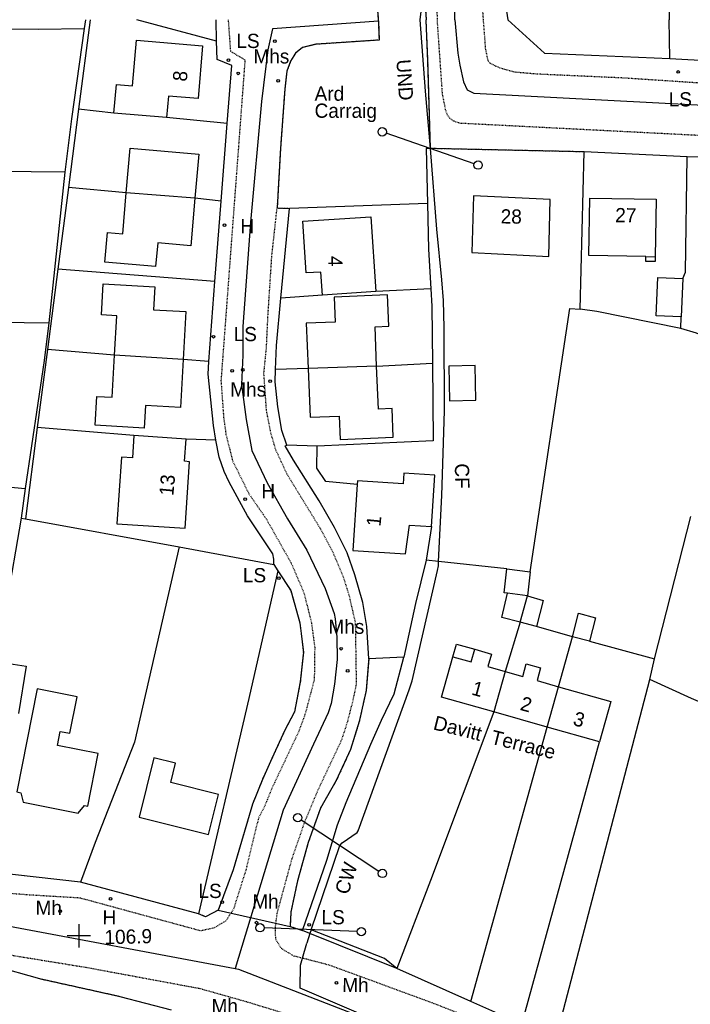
# Model space of a CAD drawing. Header units: metres. Extents: x 611948 to 1225781, y 656699 to 1316021.
# Tile 134 of 169: x 613766 to 613861, y 658705 to 658843. Entities that reach past the tile are written whole.
import ezdxf

# ---------------------------------------------------------------- set-up
doc = ezdxf.new("R2010")
doc.units = ezdxf.units.M
doc.linetypes.add('4696-08$0$PECK', pattern=[0.2, 0.1, -0.1])
doc.linetypes.add('4696-13$0$PECK', pattern=[0.2, 0.1, -0.1])
for name, color, linetype in [('4696-08$0$GEN_LIN_D', 253, 'Continuous'), ('4696-08$0$GEN_PCK_D', 253, '4696-08$0$PECK'), ('4696-08$0$ROADS', 253, 'Continuous'), ('4696-08$0$ROADS_CTR', 253, 'Continuous'), ('4696-08$0$ROADS_PCK', 253, '4696-08$0$PECK'), ('4696-08$0$TOWNLAND', 253, 'Continuous'), ('4696-13$0$BDY_SYM', 253, 'Continuous'), ('4696-13$0$BLD_INN_W', 253, 'Continuous'), ('4696-13$0$BLD_OTL_P', 253, 'Continuous'), ('4696-13$0$BLD_OTL_S', 253, 'Continuous'), ('4696-13$0$GEN_LIN_D', 253, 'Continuous'), ('4696-13$0$GEN_PCK_D', 253, '4696-13$0$PECK'), ('4696-13$0$HT_CTRL', 253, 'Continuous'), ('4696-13$0$OTHER_SYM', 253, 'Continuous'), ('4696-13$0$POLE_SYMB', 253, 'Continuous'), ('4696-13$0$ROADS', 253, 'Continuous'), ('4696-13$0$ROADS_CTR', 253, 'Continuous'), ('4696-13$0$ROADS_PCK', 253, '4696-13$0$PECK'), ('4696-13$0$TOWNLAND', 253, 'Continuous')]:
    doc.layers.add(name, color=color, linetype=linetype)
doc.styles.add('4696-13$0$STANDARD', font='txt')

# ---------------------------------------------------------------- blocks, each defined once
blk = doc.blocks.new('4696-08')
at = {"layer": '4696-08$0$GEN_LIN_D', "flags": 128}
for points in [[(613857.696, 658853.848), (613857.81, 658843.116)], [(613833.936, 658853.375), (613834.409, 658847.675), (613835.103, 658843.116)]]:
    blk.add_lwpolyline(points, dxfattribs=at)
at = {"layer": '4696-08$0$GEN_PCK_D', "flags": 128}
for points in [[(613823.334, 658847.818), (613823.632, 658843.116)], [(613816.724, 658845.741), (613816.905, 658843.116)]]:
    blk.add_lwpolyline(points, dxfattribs=at)
at = {"layer": '4696-08$0$ROADS', "flags": 128}
for points in [[(613833.936, 658853.375), (613834.409, 658847.675), (613835.103, 658843.116)], [(613823.334, 658847.818), (613823.632, 658843.116)], [(613816.724, 658845.741), (613816.905, 658843.116)]]:
    blk.add_lwpolyline(points, dxfattribs=at)
at = {"layer": '4696-08$0$ROADS_CTR', "flags": 128}
blk.add_lwpolyline([(613827.655, 658843.116), (613827.644, 658848.914), (613827.371, 658867.487), (613826.789, 658878.627), (613826.401, 658892.699), (613827.259, 658905.815), (613828.28, 658907.999), (613830.014, 658909), (613847.193, 658911.522), (613864.842, 658912.579), (613884.199, 658914.002)], dxfattribs=at)
at = {"layer": '4696-08$0$ROADS_PCK', "flags": 128}
for points in [[(613831.694, 658843.116), (613830.338, 658863.696), (613829.381, 658875.137), (613828.725, 658891.037), (613828.578, 658899.558), (613828.872, 658901.181), (613829.22, 658902.108), (613829.689, 658902.981), (613830.716, 658904.27), (613831.729, 658905.116), (613835.609, 658906.596), (613837.35, 658906.815), (613872.181, 658909.988), (613873.45, 658909.87), (613874.674, 658909.514), (613875.972, 658908.855), (613877.066, 658908.139), (613878.07, 658907.304), (613879.181, 658906.107), (613879.94, 658905.043), (613880.71, 658903.603), (613881.208, 658900.383), (613883.916, 658843.116)], [(613822.89, 658878.678), (613823.479, 658867.698), (613825.208, 658843.116)]]:
    blk.add_lwpolyline(points, dxfattribs=at)
at = {"layer": '4696-08$0$TOWNLAND', "flags": 128}
blk.add_lwpolyline([(613822.814, 658843.116), (613823.334, 658847.818)], dxfattribs=at)
blk = doc.blocks.new('4696-13$0$13', base_point=(160450.170478, 242323.105036))
blk.add_circle((160450.170478, 242323.105036), 0.187958)
blk = doc.blocks.new('4696-13$0$43', base_point=(147.36021, 308.857352))
blk.add_line((153.849537, 308.848253), (140.769785, 308.848253))
for centre in [(140.180307, 308.837153), (154.439015, 308.859353)]:
    blk.add_circle(centre, 0.589583)
blk = doc.blocks.new('4696-13$0$35', base_point=(150.27109, 306.896499))
for p, q in [((150.27109, 308.539432), (150.27109, 305.253567)), ((151.914023, 306.896499), (148.62816, 306.896499))]:
    blk.add_line(p, q)
blk = doc.blocks.new('4696-13')
at = {"layer": '4696-13$0$BLD_INN_W', "flags": 128}
for points in [[(613791.122, 658818.037), (613781.48, 658818.783)], [(613854.508, 658809.814), (613855.829, 658809.793)], [(613789.456, 658795.35), (613779.824, 658795.976)], [(613816.675, 658794.412), (613807.043, 658794.1)], [(613837.865, 658762.109), (613835.082, 658762.511)], [(613836.844, 658758.398), (613837.865, 658762.109)], [(613827.41, 658753.553), (613829.959, 658752.831), (613830.462, 658754.606)], [(613834.745, 658751.475), (613833.135, 658745.792)], [(613840.647, 658743.663), (613842.258, 658749.346)]]:
    blk.add_lwpolyline(points, dxfattribs=at)
at = {"layer": '4696-13$0$BLD_OTL_P', "flags": 128}
blk.add_lwpolyline([(613827.41, 658753.553), (613827.913, 658755.329), (613830.462, 658754.606)], dxfattribs=at)
at = {"layer": '4696-13$0$BLD_OTL_S', "flags": 128}
for points in [[(613779.738, 658829.991), (613780.079, 658834.001), (613782.364, 658833.807), (613782.909, 658840.221), (613792.21, 658839.431), (613791.581, 658832.029), (613787.39, 658832.385), (613787.133, 658829.362)], [(613787.133, 658829.362), (613779.738, 658829.991)], [(613781.48, 658818.783), (613782.032, 658825.067), (613791.666, 658824.22), (613791.122, 658818.037)], [(613791.122, 658818.037), (613790.534, 658811.343), (613785.898, 658811.751), (613785.604, 658808.414), (613778.465, 658809.042), (613778.83, 658813.187), (613780.971, 658812.999), (613781.48, 658818.783)], [(613791.122, 658818.037), (613781.48, 658818.783)], [(613830.038, 658810.381), (613840.905, 658809.84), (613841.061, 658817.825), (613830.275, 658818.362), (613830.038, 658810.381)], [(613854.508, 658809.814), (613846.527, 658809.943), (613846.657, 658818.013), (613855.959, 658817.863), (613855.829, 658809.793)], [(613809.049, 658804.378), (613808.831, 658807.608), (613806.752, 658807.533), (613806.317, 658814.782), (613815.843, 658815.393), (613816.552, 658804.885)], [(613855.829, 658809.793), (613855.818, 658809.109), (613854.505, 658809.13), (613854.508, 658809.814)], [(613859.478, 658801.356), (613855.993, 658801.506), (613856.223, 658806.887), (613859.709, 658806.738)], [(613859.709, 658806.738), (613859.478, 658801.356)], [(613779.824, 658795.976), (613780.134, 658801.492), (613777.982, 658801.613), (613778.226, 658805.971), (613785.481, 658805.563), (613785.3, 658802.335), (613789.833, 658802.08), (613789.456, 658795.35)], [(613816.675, 658794.412), (613816.445, 658799.938), (613818.367, 658800.018), (613818.184, 658804.414), (613810.704, 658804.103), (613810.849, 658800.612), (613806.78, 658800.443), (613807.043, 658794.1)], [(613816.552, 658804.885), (613809.049, 658804.378)], [(613789.456, 658795.35), (613789.078, 658788.613), (613784.202, 658788.886), (613784.012, 658785.704), (613777.111, 658786.091), (613777.339, 658790.154), (613779.491, 658790.033), (613779.824, 658795.976)], [(613789.456, 658795.35), (613779.824, 658795.976)], [(613807.043, 658794.1), (613807.33, 658787.223), (613811.399, 658787.392), (613811.535, 658784.118), (613819.017, 658784.429), (613818.849, 658788.45), (613816.927, 658788.37), (613816.675, 658794.412)], [(613816.675, 658794.412), (613807.043, 658794.1)], [(613830.613, 658789.624), (613830.505, 658794.501), (613826.823, 658794.419), (613826.931, 658789.542), (613830.613, 658789.624)], [(613782.55, 658784.657), (613782.34, 658781.524), (613780.788, 658781.628), (613780.16, 658772.264), (613789.759, 658771.62), (613790.388, 658780.983), (613789.685, 658781.03), (613789.895, 658784.163)], [(613789.895, 658784.163), (613782.55, 658784.657)], [(613824.388, 658771.861), (613824.864, 658779.092), (613820.514, 658779.378), (613820.414, 658777.845), (613813.966, 658778.27), (613813.932, 658777.755)], [(613813.932, 658777.755), (613813.323, 658768.504), (613820.72, 658768.017), (613821.288, 658772.065), (613824.388, 658771.861)], [(613835.082, 658762.511), (613834.604, 658762.556), (613834.996, 658765.915)], [(613834.996, 658765.915), (613838.27, 658765.516)], [(613838.27, 658765.516), (613837.865, 658762.109)], [(613836.844, 658758.398), (613834.3, 658759.069), (613835.082, 658762.511)], [(613837.865, 658762.109), (613840.069, 658761.481), (613839.128, 658757.795)], [(613844.198, 658756.362), (613845.04, 658759.688), (613847.445, 658759.041), (613846.622, 658755.736)], [(613839.128, 658757.795), (613836.844, 658758.398)], [(613846.622, 658755.736), (613844.198, 658756.362)], [(613830.462, 658754.606), (613832.808, 658753.941), (613832.305, 658752.166), (613834.745, 658751.475)], [(613764.377, 658752.713), (613767.394, 658752.219), (613766.303, 658745.59)], [(613833.135, 658745.792), (613825.799, 658747.87), (613827.41, 658753.553)], [(613834.745, 658751.475), (613833.135, 658745.792)], [(613834.745, 658751.475), (613837.211, 658750.776), (613837.714, 658752.551), (613839.734, 658751.978), (613839.231, 658750.204), (613842.258, 658749.346)], [(613768.965, 658749.058), (613766.071, 658734.546), (613766.651, 658734.431), (613766.966, 658733.103), (613774.713, 658731.559), (613775.598, 658732.647), (613776.061, 658732.555), (613777.533, 658739.936), (613771.786, 658741.082), (613772.181, 658743.065), (613773.526, 658742.797), (613774.551, 658747.945), (613768.965, 658749.058)], [(613840.647, 658743.663), (613842.258, 658749.346)], [(613842.258, 658749.346), (613849.604, 658747.263), (613847.993, 658741.581)], [(613840.647, 658743.663), (613833.135, 658745.792)], [(613847.993, 658741.581), (613840.647, 658743.663)], [(613783.292, 658731.018), (613793.047, 658728.591), (613794.444, 658734.207), (613787.73, 658735.878), (613788.408, 658738.608), (613785.368, 658739.364), (613783.292, 658731.018)]]:
    blk.add_lwpolyline(points, dxfattribs=at)
at = {"layer": '4696-13$0$GEN_LIN_D', "flags": 128}
for points in [[(613776.406, 658843.116), (613774.768, 658830.554)], [(613775.762, 658843.116), (613775.537, 658841.874)], [(613794.177, 658840.08), (613782.95, 658843.116)], [(613794.177, 658840.08), (613794.101, 658843.116)], [(613835.103, 658843.116), (613840.264, 658838.425), (613857.877, 658837.681)], [(613857.877, 658837.681), (613857.81, 658843.116)], [(613857.877, 658837.681), (613876.587, 658836.623), (613880.515, 658841.566), (613880.511, 658843.115)], [(613732.719, 658841.96), (613752.08, 658841.812), (613769.155, 658841.799), (613775.537, 658841.874)], [(613775.537, 658841.874), (613773.763, 658829.159), (613772.838, 658821.659)], [(613795.674, 658828.539), (613796.305, 658836.668), (613794.241, 658837.541), (613794.177, 658840.08)], [(613774.768, 658830.554), (613773.339, 658819.539)], [(613779.738, 658829.991), (613774.768, 658830.554)], [(613795.674, 658828.539), (613787.133, 658829.362)], [(613794.827, 658817.627), (613795.674, 658828.539)], [(613824.25, 658825.003), (613823.634, 658825.027), (613823.826, 658817.287)], [(613825.389, 658766.948), (613825.844, 658776.248), (613826.199, 658788.114), (613826.155, 658799.796), (613826.054, 658803.657), (613825.858, 658806.537), (613825.14, 658813.655), (613824.25, 658825.003)], [(613845.306, 658802.422), (613845.846, 658824.532)], [(613860.354, 658823.831), (613845.846, 658824.532)], [(613859.709, 658806.738), (613860.082, 658807.624), (613860.354, 658823.831)], [(613874.44, 658823.448), (613860.354, 658823.831)], [(613772.838, 658821.659), (613753.914, 658821.883), (613732.643, 658822.262)], [(613772.838, 658821.659), (613770.574, 658800.497)], [(613773.339, 658819.539), (613771.846, 658808.032)], [(613781.48, 658818.783), (613773.339, 658819.539)], [(613794.827, 658817.627), (613791.122, 658818.037)], [(613793.948, 658806.312), (613794.827, 658817.627)], [(613803.187, 658803.967), (613804.401, 658816.594)], [(613823.826, 658817.287), (613804.401, 658816.594)], [(613823.826, 658817.287), (613823.986, 658810.845), (613824.297, 658805.298)], [(613771.846, 658808.032), (613770.38, 658796.735)], [(613793.948, 658806.312), (613771.846, 658808.032)], [(613793.077, 658795.088), (613793.948, 658806.312)], [(613824.297, 658805.298), (613816.552, 658804.885)], [(613824.297, 658805.298), (613824.436, 658802.825), (613824.516, 658794.845)], [(613802.463, 658793.942), (613802.591, 658797.304), (613803.187, 658803.967)], [(613809.049, 658804.378), (613803.187, 658803.967)], [(613838.27, 658765.516), (613843.825, 658802.513), (613845.306, 658802.422)], [(613859.425, 658799.718), (613847.65, 658802.075), (613845.306, 658802.422)], [(613859.425, 658799.718), (613859.478, 658801.356)], [(613732.504, 658800.999), (613770.574, 658800.497)], [(613770.574, 658800.497), (613769.909, 658795.188), (613767.248, 658777.196)], [(613866.987, 658796.079), (613863.756, 658798.081), (613862.993, 658798.477), (613861.65, 658799.03), (613859.425, 658799.718)], [(613770.38, 658796.735), (613768.961, 658785.792)], [(613779.824, 658795.976), (613770.38, 658796.735)], [(613793.077, 658795.088), (613789.456, 658795.35)], [(613794.078, 658783.99), (613793.751, 658786.048), (613792.985, 658793.307), (613793.077, 658795.088)], [(613824.516, 658794.845), (613824.626, 658783.902), (613808.325, 658783.142)], [(613816.675, 658794.412), (613824.516, 658794.845)], [(613804.063, 658783.286), (613803.335, 658785.343), (613802.803, 658788.703), (613802.43, 658792.202), (613802.463, 658793.942)], [(613807.043, 658794.1), (613802.463, 658793.942)], [(613768.961, 658785.792), (613767.298, 658772.969)], [(613782.55, 658784.657), (613768.961, 658785.792)], [(613794.078, 658783.99), (613789.895, 658784.163)], [(613802.224, 658766.535), (613802.242, 658767.296), (613802.079, 658768.015), (613798.539, 658773.384), (613795.941, 658778.095), (613795.235, 658779.593), (613794.547, 658781.61), (613794.078, 658783.99)], [(613815.557, 658753.282), (613815.3, 658757.822), (613814.747, 658761.181), (613813.613, 658765.058), (613812.541, 658768.174), (613810.728, 658771.708), (613808.593, 658775.461), (613804.971, 658781.189), (613803.824, 658783.205), (613804.063, 658783.286)], [(613808.325, 658783.142), (613804.063, 658783.286)], [(613813.932, 658777.755), (613809.543, 658778.185), (613808.276, 658780.06), (613808.325, 658783.142)], [(613755.369, 658778.341), (613767.248, 658777.196)], [(613767.248, 658777.196), (613766.679, 658773.052)], [(613766.679, 658773.052), (613764.607, 658760.772)], [(613766.679, 658773.052), (613767.298, 658772.969)], [(613767.298, 658772.969), (613788.918, 658769.033)], [(613855.758, 658753.285), (613860.831, 658773.279)], [(613824.388, 658771.861), (613823.647, 658767.135)], [(613788.918, 658769.033), (613782.63, 658741.572), (613777.124, 658727.458), (613775.046, 658721.875)], [(613788.918, 658769.033), (613802.224, 658766.535)], [(613802.224, 658766.535), (613802.802, 658765.642)], [(613807.452, 658715.19), (613811.489, 658727.035), (613811.827, 658727.377), (613813.94, 658728.85), (613814.059, 658729.09), (613821.252, 658748.895), (613821.685, 658750.178), (613825.241, 658765.661), (613825.378, 658766.322), (613825.389, 658766.948)], [(613823.647, 658767.135), (613822.149, 658761.048), (613820.476, 658753.5)], [(613825.389, 658766.948), (613823.647, 658767.135)], [(613834.996, 658765.915), (613825.389, 658766.948)], [(613802.802, 658765.642), (613798.698, 658747.687), (613791.636, 658717.424)], [(613836.844, 658758.398), (613834.745, 658751.475)], [(613844.198, 658756.362), (613839.128, 658757.795)], [(613842.258, 658749.346), (613844.198, 658756.362)], [(613846.622, 658755.736), (613855.758, 658753.285)], [(613806.275, 658715.08), (613809.68, 658724.954), (613811.161, 658729.921), (613812.39, 658733.047), (613815.88, 658741.281), (613817.369, 658744.647), (613819.136, 658748.334), (613820.476, 658753.5)], [(613820.476, 658753.5), (613815.557, 658753.282)], [(613855.094, 658750.361), (613855.758, 658753.285)], [(613841.847, 658699.814), (613855.094, 658750.361)], [(613896.698, 658733.623), (613884.989, 658738.22), (613869.774, 658743.899), (613860.931, 658747.671), (613855.094, 658750.361)], [(613833.135, 658745.792), (613824.24, 658722.104), (613819.506, 658709.715)], [(613829.934, 658705.09), (613840.647, 658743.663)], [(613837.094, 658701.928), (613847.993, 658741.581)], [(613775.046, 658721.875), (613759.193, 658723.629)], [(613791.636, 658717.424), (613775.046, 658721.875)], [(613807.284, 658714.671), (613806.275, 658715.08)], [(613807.284, 658714.671), (613806.842, 658713.306)], [(613807.452, 658715.19), (613807.284, 658714.671)], [(613819.506, 658709.715), (613807.284, 658714.671)], [(613819.506, 658709.715), (613817.782, 658711.126), (613807.452, 658715.19)], [(613769.34, 658708.259), (613762.928, 658710.065)], [(613829.934, 658705.09), (613819.506, 658709.715)], [(613787.848, 658703.879), (613780.636, 658705.761)], [(613837.094, 658701.928), (613829.934, 658705.09)]]:
    blk.add_lwpolyline(points, dxfattribs=at)
at = {"layer": '4696-13$0$GEN_PCK_D', "flags": 128}
for points in [[(613816.914, 658842.891), (613817.016, 658840.245), (613808.136, 658839.652), (613806.238, 658839.206), (613805.26, 658838.402), (613804.584, 658837.279), (613804.049, 658835.896), (613803.758, 658833.335), (613803.149, 658825.031), (613802.68, 658816.648)], [(613816.905, 658843.116), (613816.914, 658842.891)], [(613824.25, 658825.003), (613823.89, 658837.235), (613823.632, 658843.116)], [(613845.846, 658824.532), (613824.25, 658825.003)], [(613802.68, 658816.648), (613804.401, 658816.594)], [(613802.802, 658765.642), (613804.599, 658762.863), (613805.876, 658758.347), (613806.372, 658754.208), (613805.947, 658750.046), (613805.122, 658745.802), (613803.791, 658743.256), (613801.945, 658739.249), (613800.616, 658736.324), (613799.228, 658732.838), (613796.502, 658723.626), (613794.402, 658717.917)], [(613815.557, 658753.282), (613815.193, 658748.8), (613814.229, 658744.435), (613813.003, 658740.51), (613810.999, 658736.142), (613808.773, 658732.273), (613807.05, 658727.426), (613805.55, 658722.059), (613804.626, 658717.695), (613804.495, 658715.656)], [(613794.402, 658717.917), (613792.605, 658717.01), (613791.636, 658717.424)], [(613804.495, 658715.656), (613806.275, 658715.08)], [(613780.636, 658705.761), (613769.34, 658708.259)]]:
    blk.add_lwpolyline(points, dxfattribs=at)
at = {"layer": '4696-13$0$ROADS', "flags": 128}
for points in [[(613794.177, 658840.08), (613794.101, 658843.116)], [(613816.914, 658842.891), (613817.016, 658840.245), (613808.136, 658839.652), (613806.238, 658839.206), (613805.26, 658838.402), (613804.584, 658837.279), (613804.049, 658835.896), (613803.758, 658833.335), (613803.149, 658825.031), (613802.68, 658816.648)], [(613816.905, 658843.116), (613816.914, 658842.891)], [(613824.25, 658825.003), (613823.89, 658837.235), (613823.632, 658843.116)], [(613835.103, 658843.116), (613840.264, 658838.425), (613857.877, 658837.681)], [(613857.877, 658837.681), (613876.587, 658836.623), (613880.515, 658841.566), (613880.511, 658843.115)], [(613795.674, 658828.539), (613796.305, 658836.668), (613794.241, 658837.541), (613794.177, 658840.08)], [(613794.827, 658817.627), (613795.674, 658828.539)], [(613845.846, 658824.532), (613824.25, 658825.003)], [(613860.354, 658823.831), (613845.846, 658824.532)], [(613874.44, 658823.448), (613860.354, 658823.831)], [(613793.948, 658806.312), (613794.827, 658817.627)], [(613802.68, 658816.648), (613804.401, 658816.594)], [(613803.187, 658803.967), (613804.401, 658816.594)], [(613793.077, 658795.088), (613793.948, 658806.312)], [(613802.463, 658793.942), (613802.591, 658797.304), (613803.187, 658803.967)], [(613794.078, 658783.99), (613793.751, 658786.048), (613792.985, 658793.307), (613793.077, 658795.088)], [(613804.063, 658783.286), (613803.335, 658785.343), (613802.803, 658788.703), (613802.43, 658792.202), (613802.463, 658793.942)], [(613802.224, 658766.535), (613802.242, 658767.296), (613802.079, 658768.015), (613798.539, 658773.384), (613795.941, 658778.095), (613795.235, 658779.593), (613794.547, 658781.61), (613794.078, 658783.99)], [(613815.557, 658753.282), (613815.3, 658757.822), (613814.747, 658761.181), (613813.613, 658765.058), (613812.541, 658768.174), (613810.728, 658771.708), (613808.593, 658775.461), (613804.971, 658781.189), (613803.824, 658783.205), (613804.063, 658783.286)], [(613802.224, 658766.535), (613802.802, 658765.642)], [(613802.802, 658765.642), (613804.599, 658762.863), (613805.876, 658758.347), (613806.372, 658754.208), (613805.947, 658750.046), (613805.122, 658745.802), (613803.791, 658743.256), (613801.945, 658739.249), (613800.616, 658736.324), (613799.228, 658732.838), (613796.502, 658723.626), (613794.402, 658717.917)], [(613815.557, 658753.282), (613815.193, 658748.8), (613814.229, 658744.435), (613813.003, 658740.51), (613810.999, 658736.142), (613808.773, 658732.273), (613807.05, 658727.426), (613805.55, 658722.059), (613804.626, 658717.695), (613804.495, 658715.656)], [(613775.046, 658721.875), (613759.193, 658723.629)], [(613791.636, 658717.424), (613775.046, 658721.875)], [(613794.402, 658717.917), (613792.605, 658717.01), (613791.636, 658717.424)], [(613794.402, 658717.917), (613804.495, 658715.656)], [(613794.402, 658717.917), (613804.495, 658715.656)], [(613804.495, 658715.656), (613806.275, 658715.08)], [(613807.284, 658714.671), (613806.275, 658715.08)], [(613819.506, 658709.715), (613807.284, 658714.671)], [(613769.34, 658708.259), (613762.928, 658710.065)], [(613829.934, 658705.09), (613819.506, 658709.715)], [(613780.636, 658705.761), (613769.34, 658708.259)], [(613787.848, 658703.879), (613780.636, 658705.761)], [(613837.094, 658701.928), (613829.934, 658705.09)]]:
    blk.add_lwpolyline(points, dxfattribs=at)
at = {"layer": '4696-13$0$ROADS_CTR', "flags": 128}
for points in [[(613816.914, 658842.891), (613802.022, 658841.831), (613801.379, 658838.886), (613800.484, 658831.602), (613798.946, 658814.653), (613797.84, 658800.006), (613797.855, 658795.966), (613797.67, 658791.824), (613798.348, 658786.926), (613799.145, 658782.568), (613801.263, 658777.995), (613804.141, 658772.964), (613806.838, 658768.553), (613809.459, 658763.162), (613810.694, 658759.658), (613810.841, 658758.892), (613811.069, 658756.292), (613811.135, 658753.166), (613810.739, 658749.724), (613810.279, 658746.991), (613809.867, 658745.666), (613807.779, 658741.291), (613803.552, 658731.994), (613796.791, 658709.716)], [(613827.655, 658843.116), (613828.085, 658838.389), (613828.349, 658836.746), (613828.904, 658834.403), (613829.408, 658833.253), (613830.356, 658832.782), (613887.736, 658829.781)], [(613680.277, 658721.42), (613762.783, 658716.096), (613796.791, 658709.716)], [(613796.791, 658709.716), (613797.242, 658709.631), (613822.754, 658699.731)]]:
    blk.add_lwpolyline(points, dxfattribs=at)
at = {"layer": '4696-13$0$ROADS_PCK', "flags": 128}
for points in [[(613795.802, 658843.116), (613796.117, 658838.688), (613798.162, 658837.475), (613794.788, 658792.374), (613795.167, 658787.114), (613795.496, 658784.814), (613796.41, 658781.117), (613798.707, 658776.484), (613801.161, 658772.933), (613804.645, 658766.744), (613806.441, 658762.57), (613807.496, 658758.393), (613807.969, 658754.915), (613807.905, 658750.353), (613806.603, 658745.448), (613805.713, 658743.043), (613801.881, 658734.928), (613800.851, 658732.344), (613800.056, 658730.86), (613798.322, 658723.673), (613796.543, 658718.065), (613795.468, 658716.42), (613793.811, 658715.435), (613791.955, 658715.01), (613774.97, 658719.632), (613767.507, 658720.079), (613746.245, 658721.858), (613691.598, 658726.234), (613663.38, 658728.278), (613639.051, 658731.226), (613637.122, 658731.975), (613636.985, 658733.512), (613638.274, 658761.603), (613639.511, 658784.027), (613639.792, 658786.72), (613640.494, 658791.029), (613641.283, 658795.722), (613642.57, 658802.615), (613642.521, 658807.197), (613642.34, 658812.114), (613642.394, 658820.463), (613642.714, 658836.248), (613643.435, 658838.396), (613643.776, 658838.929), (613644.404, 658839.292), (613646.58, 658839.953), (613660.375, 658842.052), (613668.508, 658843.116)], [(613876.524, 658778.825), (613875.616, 658776.56), (613894.162, 658769.159), (613935.621, 658753.182), (613938.649, 658752.158), (613939.249, 658752.061), (613939.67, 658752.083), (613941.567, 658752.514), (613943.285, 658753.143), (613945.259, 658754.155), (613946.375, 658754.92), (613948.029, 658756.33), (613948.844, 658757.195), (613949.061, 658757.696), (613949.428, 658760.039), (613951.596, 658776.976), (613954.796, 658799.14), (613954.487, 658800.798), (613951.994, 658803.005), (613949.887, 658804.054), (613914.762, 658817.806), (613910.893, 658819.286), (613907.807, 658820.368), (613899.811, 658822.786), (613892.017, 658824.983), (613879.248, 658825.954), (613828.579, 658828.538), (613827.938, 658828.675), (613827.437, 658828.892), (613826.914, 658829.31), (613826.611, 658829.768), (613826.388, 658830.406), (613825.935, 658832.665), (613825.208, 658843.116)], [(613883.916, 658843.115), (613883.859, 658838.823), (613883.499, 658835.06), (613883.361, 658834.679), (613882.784, 658834.176), (613882.504, 658834.054), (613881.386, 658833.729), (613880.307, 658833.583), (613863.418, 658834.111), (613851.531, 658834.905), (613839.244, 658835.458), (613836.022, 658835.741), (613834.159, 658836.271), (613833.236, 658836.666), (613832.513, 658837.082), (613832.332, 658837.361), (613832.002, 658839.08), (613831.694, 658843.116)], [(613806.235, 658711.183), (613805.049, 658711.474), (613803.284, 658712.528), (613802.499, 658713.846), (613802.433, 658715.465), (613802.705, 658717.527), (613804.778, 658725.156), (613806.579, 658730.344), (613808.423, 658734.772), (613811.777, 658741.886), (613812.608, 658744.469), (613813.377, 658747.452), (613813.849, 658749.735), (613813.718, 658758.296), (613812.843, 658762.134), (613812.033, 658764.712), (613810.641, 658768.027), (613808.788, 658771.541), (613804.078, 658779.225), (613802.505, 658782.64), (613801.797, 658785.057), (613801.185, 658788.237), (613800.826, 658793.416), (613801.192, 658797.038), (613801.396, 658801.46), (613801.945, 658809.924), (613802.68, 658816.648)], [(613878.193, 658766.451), (613878.579, 658766.879), (613879.073, 658767.618), (613880.87, 658768.245), (613885.44, 658766.451), (613911.037, 658756.784), (613922.332, 658752.275), (613925.943, 658750.406), (613927.813, 658749.114), (613928.912, 658748.074), (613929.544, 658747.236), (613929.721, 658746.222), (613930.212, 658744.319), (613930.244, 658743.439), (613930.156, 658742.575), (613929.98, 658741.908), (613929.659, 658741.375), (613923.965, 658734.02), (613918.688, 658701.159), (613916.292, 658684.698), (613915.503, 658681.086), (613914.949, 658679.824), (613914.414, 658679.124), (613913.408, 658678.186), (613911.792, 658676.925), (613908.799, 658675.615), (613905.542, 658674.374), (613903.781, 658673.808), (613901.182, 658673.192), (613900.742, 658673.176), (613897.003, 658674.16), (613839.402, 658698.983), (613824.675, 658704.827), (613809.965, 658710.211), (613806.235, 658711.183)], [(613841.061, 658688.685), (613840.584, 658689.203), (613829.834, 658694.046), (613825.904, 658695.685), (613808.526, 658701.791), (613802.634, 658703.74), (613798.445, 658705.018), (613791.854, 658706.882), (613776.053, 658709.817), (613764.159, 658711.752), (613750.745, 658713.639), (613747.081, 658713.98), (613728.857, 658715.191), (613716.112, 658716.308), (613706.208, 658716.971), (613694.105, 658717.266), (613689.464, 658717.289), (613687.685, 658716.703), (613686.629, 658715.879), (613685.813, 658714.456), (613685.718, 658713.315), (613690.101, 658696.308), (613690.425, 658695.389), (613690.727, 658694.95), (613692.469, 658694.336), (613690.095, 658676.183), (613684.744, 658677.041)]]:
    blk.add_lwpolyline(points, dxfattribs=at)
at = {"layer": '4696-13$0$TOWNLAND', "flags": 128}
for points in [[(613824.25, 658825.003), (613823.533, 658833.072), (613822.814, 658843.116)], [(613825.389, 658766.948), (613825.844, 658776.248), (613826.199, 658788.114), (613826.155, 658799.796), (613826.054, 658803.657), (613825.858, 658806.537), (613825.14, 658813.655), (613824.25, 658825.003)], [(613807.452, 658715.19), (613811.489, 658727.035), (613811.827, 658727.377), (613813.94, 658728.85), (613814.059, 658729.09), (613821.252, 658748.895), (613821.685, 658750.178), (613825.241, 658765.661), (613825.378, 658766.322), (613825.389, 658766.948)], [(613807.284, 658714.671), (613806.842, 658713.306)], [(613807.452, 658715.19), (613807.284, 658714.671)], [(613806.235, 658711.183), (613806.842, 658713.306)], [(613822.754, 658699.731), (613805.918, 658706.959), (613805.96, 658710.221), (613806.235, 658711.183)]]:
    blk.add_lwpolyline(points, dxfattribs=at)
at = {"layer": '4696-13$0$BDY_SYM'}
for p, rotation in [((613824.25, 658825.003), 340.7520000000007), ((613811.489, 658727.035), 146.5390000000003), ((613807.452, 658715.19), 357.7240000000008)]:
    blk.add_blockref('4696-13$0$43', p, dxfattribs=dict(at, rotation=rotation))
at = {"layer": '4696-13$0$HT_CTRL'}
blk.add_blockref('4696-13$0$35', (613774.788, 658714.311), dxfattribs=at)
at = {"layer": '4696-13$0$OTHER_SYM'}
for p in [(613802.374, 658840.111), (613797.229, 658835.571), (613802.834, 658834.532), (613795.287, 658814.24), (613796.363, 658793.759), (613797.842, 658793.905), (613801.699, 658792.309), (613798.19, 658775.702), (613811.67, 658754.688), (613812.602, 658751.591), (613779.278, 658719.533), (613772.188, 658717.778), (613799.79, 658716.176), (613811.014, 658707.727)]:
    blk.add_blockref('4696-13$0$13', p, dxfattribs=at)
at = {"layer": '4696-13$0$POLE_SYMB'}
for p in [(613795.83, 658837.417), (613859.068, 658835.767), (613793.745, 658798.55), (613802.941, 658764.611), (613794.959, 658719.059), (613807.18, 658715.862)]:
    blk.add_blockref('4696-13$0$13', p, dxfattribs=at)
at = {"layer": '4696-13$0$TOWNLAND'}
for p, rotation in [((613824.25, 658825.003), 340.7520000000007), ((613811.489, 658727.035), 146.5390000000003), ((613807.452, 658715.19), 357.7240000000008)]:
    blk.add_blockref('4696-13$0$43', p, dxfattribs=dict(at, rotation=rotation))
at = {"layer": '4696-13$0$BLD_OTL_S', "style": '4696-13$0$STANDARD'}
for s, rotation, p in [('8', 84.70002, (613789.982, 658834.362)), ('Ard', -0.1, (613807.949, 658831.727)), ('Carraig', -0.1, (613807.949, 658829.327)), ('28', -0.8, (613834.099, 658814.475)), ('27', -1, (613850.201, 658814.652)), ('4', -89.50002, (613809.867, 658809.899)), ('13', 84.60002, (613788.081, 658776.113)), ('1', 84.60002, (613817.213, 658771.809)), ('1', -15.1, (613829.898, 658748.262)), ('2', -15.1, (613836.732, 658746.099)), ('3', -15.1, (613844.166, 658743.979)), ('Davitt  Terrace', -14, (613824.522, 658743.365))]:
    blk.add_text(s, height=2, rotation=rotation, dxfattribs=at).set_placement(p)
at = {"layer": '4696-13$0$HT_CTRL', "style": '4696-13$0$STANDARD'}
blk.add_text('106.9', height=2, rotation=1.4, dxfattribs=at).set_placement((613778.436, 658713.131))
at = {"layer": '4696-13$0$OTHER_SYM', "style": '4696-13$0$STANDARD'}
for s, p in [('Mhs', (613799.345, 658836.973)), ('H', (613797.515, 658813.086)), ('Mhs', (613796.092, 658790.139)), ('H', (613800.467, 658775.826)), ('Mhs', (613809.891, 658756.786)), ('Mh', (613799.189, 658718.153)), ('Mh', (613768.71, 658717.279)), ('H', (613778.132, 658715.921)), ('Mh', (613811.842, 658706.411)), ('Mh', (613793.454, 658703.468))]:
    blk.add_text(s, height=2, rotation=-0.1, dxfattribs=at).set_placement(p)
at = {"layer": '4696-13$0$POLE_SYMB', "style": '4696-13$0$STANDARD'}
for p in [(613796.953, 658839.137), (613857.727, 658830.926), (613796.566, 658797.926), (613797.866, 658764.025), (613791.622, 658719.642), (613808.92, 658715.947)]:
    blk.add_text('LS', height=2, rotation=-0.1, dxfattribs=at).set_placement(p)
at = {"layer": '4696-13$0$TOWNLAND', "style": '4696-13$0$STANDARD'}
for s, rotation, p in [('UND', -86.00002, (613819.448, 658837.471)), ('CF', -88.60002, (613827.66, 658780.719)), ('CW', 72.10001, (613812.655, 658719.985))]:
    blk.add_text(s, height=2, rotation=rotation, dxfattribs=at).set_placement(p)
blk = doc.blocks.new('OS Mapping')
for name in ['4696-08', '4696-13']:
    blk.add_blockref(name, (0, 0))

msp = doc.modelspace()

# ---------------------------------------------------------------- block references
msp.add_blockref('OS Mapping', (0, 0))

doc.saveas('drawing.dxf')
